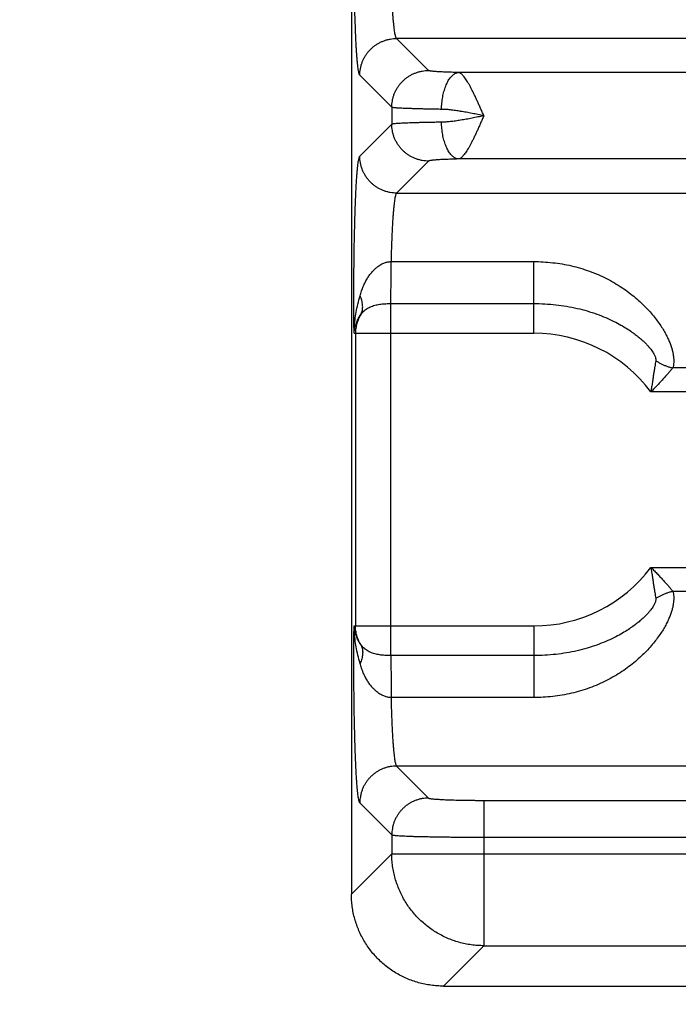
# Model space of a CAD drawing. Header units: inches. Extents: x 0 to 22, y 0 to 17.
# Tile 2 of 42: x 1.9 to 2.6, y 4 to 5.1. Entities that reach past the tile are written whole.
import ezdxf

# ---------------------------------------------------------------- set-up
doc = ezdxf.new("R2010")
doc.units = ezdxf.units.IN
doc.header["$LTSCALE"] = 1.21
doc.header["$MEASUREMENT"] = 0
doc.layers.get('0').update_dxf_attribs({"linetype": 'CONTINUOUS'})
doc.layers.add('DIMENSIONS', color=7, linetype='CONTINUOUS')
doc.styles.get("Standard").update_dxf_attribs({"font": 'txt', "width": 0.8})
doc.dimstyles.new('DIMSTYLE_1', dxfattribs={"dimtxt": 0.125, "dimasz": 0.18, "dimexe": 0.18, "dimexo": 0.0625, "dimgap": 0.09, "dimtad": 0, "dimtih": 1, "dimtoh": 1, "dimdec": 3, "dimzin": 4, "dimdsep": 46, "dimtxsty": 'STANDARD', "dimblk": '_FILLED', "dimblk1": '_FILLED', "dimblk2": '_FILLED', "dimcen": 0.09, "dimadec": 0, "dimazin": 0, "dimtp": 0.01, "dimtm": 0.01, "dimtfac": 1, "dimtdec": 3, "dimtofl": 0, "dimtmove": 0, "dimatfit": 3, "dimldrblk": '_FILLED', "dimfxl": 1, "dimtolj": 1, "dimtzin": 4, "dimarcsym": 0})

# ---------------------------------------------------------------- blocks, each defined once
blk = doc.blocks.new('_FILLED')
at = {"color": 0, "linetype": 'BYBLOCK'}
blk.add_solid([(0, 0), (-1, 0.1736), (-1, -0.1736)], dxfattribs=at)
blk = doc.blocks.new('*D0')
at = {"layer": 'DIMENSIONS', "color": 2, "linetype": 'CONTINUOUS'}
for p, q in [((3.9659, 5.7076), (3.9659, 3.1427)), ((2.2314, 3.9664), (2.2314, 3.1427)), ((2.2314, 3.2677), (1.8714, 3.2677)), ((3.9659, 3.2677), (4.3259, 3.2677))]:
    blk.add_line(p, q, dxfattribs=at)
at = {"layer": 'DIMENSIONS', "color": 2, "linetype": 'CONTINUOUS', "xscale": 0.18, "yscale": 0.18, "zscale": 0.18}
blk.add_blockref('_FILLED', (2.2314, 3.2677), dxfattribs=at)
at = {"layer": 'DIMENSIONS', "color": 2, "linetype": 'CONTINUOUS', "xscale": 0.18, "yscale": 0.18, "zscale": 0.18, "rotation": 180}
blk.add_blockref('_FILLED', (3.9659, 3.2677), dxfattribs=at)
at = {"layer": 'DIMENSIONS', "color": 2, "linetype": 'CONTINUOUS', "width": 0.8}
for s, p in [('[', (3.0614, 3.2052)), (']', (3.6614, 3.2052)), ('1.735', (2.4364, 3.2052)), ('44.06', (3.1614, 3.2052))]:
    blk.add_text(s, height=0.125, dxfattribs=at).set_placement(p)

msp = doc.modelspace()

# ---------------------------------------------------------------- linework, layer by layer
at = {"color": 7, "linetype": 'CONTINUOUS'}
for p, q in [((2.2314, 7.4003), (2.2314, 4.1176)), ((2.3152, 5.0119), (2.2805, 5.0466)), ((5.6513, 5.0466), (2.2805, 5.0466)), ((2.2753, 4.9719), (2.2405, 5.0067)), ((5.5842, 5.0097), (2.3476, 5.0097)), ((2.2753, 4.9719), (2.2753, 4.9535)), ((2.2753, 4.9535), (2.2405, 4.9188)), ((2.3152, 4.9135), (2.2805, 4.8788)), ((5.5842, 4.9158), (2.3476, 4.9158)), ((2.2805, 4.8788), (5.6513, 4.8788)), ((2.2745, 4.8044), (2.4294, 4.8044)), ((2.4294, 4.7266), (2.4294, 4.8044)), ((2.2744, 4.3766), (2.2744, 4.7589)), ((2.2744, 4.7589), (2.4294, 4.7589)), ((2.2343, 4.7266), (2.4294, 4.7266)), ((2.2359, 4.7266), (2.2359, 4.4088)), ((2.6394, 4.6889), (2.5803, 4.6889)), ((2.6004, 4.663), (2.5566, 4.663)), ((2.5566, 4.4724), (2.6004, 4.4724)), ((2.5803, 4.4465), (2.6394, 4.4465)), ((2.2343, 4.4088), (2.4294, 4.4088)), ((2.4294, 4.4088), (2.4294, 4.331)), ((2.4294, 4.3766), (2.2744, 4.3766)), ((2.4294, 4.331), (2.2745, 4.331)), ((2.2805, 4.2566), (2.3152, 4.2219)), ((5.6513, 4.2566), (2.2805, 4.2566)), ((2.2405, 4.2167), (2.2753, 4.1819)), ((2.3752, 4.2194), (2.3752, 4.0616)), ((2.3752, 4.2194), (5.5567, 4.2194)), ((2.2753, 4.1819), (2.2753, 4.1615)), ((2.3752, 4.1794), (5.5567, 4.1794)), ((2.2753, 4.1615), (2.2314, 4.1176)), ((2.2753, 4.1615), (5.6566, 4.1615)), ((2.3752, 4.0616), (2.3313, 4.0177)), ((2.3752, 4.0616), (5.5567, 4.0616)), ((2.3313, 4.0177), (5.6005, 4.0177))]:
    msp.add_line(p, q, dxfattribs=at)
for start, end in [(36.8589, 90), (270, 323.1429)]:
    msp.add_arc((2.4294, 4.5677), 0.1589, start, end, dxfattribs=at)
for points, knots in [([(2.2405, 5.0067), (2.2403, 5.0069), (2.24, 5.0075), (2.2396, 5.0088), (2.2393, 5.0106), (2.2389, 5.013), (2.2385, 5.016), (2.2381, 5.0195), (2.2377, 5.0235), (2.2374, 5.028), (2.237, 5.033), (2.2367, 5.0385), (2.2364, 5.0444), (2.2361, 5.0508), (2.2358, 5.0576), (2.2356, 5.0647), (2.2353, 5.0722), (2.2351, 5.0801), (2.2349, 5.0882), (2.2347, 5.0966), (2.2345, 5.1053), (2.2344, 5.1141), (2.2343, 5.1231), (2.2342, 5.1323), (2.2342, 5.1415), (2.2341, 5.1508), (2.2341, 5.1602), (2.2341, 5.1696), (2.2342, 5.1789), (2.2342, 5.1881), (2.2343, 5.1973), (2.2344, 5.2063), (2.2345, 5.2152), (2.2347, 5.2238), (2.2349, 5.2322), (2.2351, 5.2403), (2.2353, 5.2482), (2.2356, 5.2557), (2.2358, 5.2628), (2.2361, 5.2696), (2.2364, 5.276), (2.2367, 5.2819), (2.237, 5.2874), (2.2374, 5.2924), (2.2377, 5.297), (2.2381, 5.301), (2.2385, 5.3044), (2.2389, 5.3074), (2.2393, 5.3098), (2.2396, 5.3116), (2.24, 5.3129), (2.2403, 5.3136), (2.2405, 5.3138)], [0, 0, 0, 0, 0.002615, 0.006935, 0.013038, 0.020928, 0.030582, 0.04197, 0.055056, 0.069797, 0.086134, 0.104006, 0.123346, 0.144082, 0.166138, 0.189432, 0.213874, 0.239375, 0.265843, 0.293176, 0.321274, 0.350035, 0.379351, 0.409114, 0.439213, 0.469537, 0.499974, 0.530411, 0.560736, 0.590835, 0.620598, 0.649915, 0.678676, 0.706776, 0.734113, 0.760582, 0.786086, 0.810532, 0.83383, 0.855888, 0.876627, 0.895971, 0.913844, 0.930184, 0.944928, 0.958017, 0.969408, 0.979063, 0.986955, 0.993062, 0.997384, 1, 1, 1, 1]), ([(2.2805, 5.0466), (2.2803, 5.0468), (2.2799, 5.0473), (2.2795, 5.0484), (2.2791, 5.05), (2.2787, 5.0521), (2.2783, 5.0546), (2.2779, 5.0576), (2.2775, 5.0611), (2.2771, 5.065), (2.2767, 5.0693), (2.2764, 5.074), (2.2761, 5.0791), (2.2758, 5.0845), (2.2755, 5.0903), (2.2752, 5.0964), (2.275, 5.1028), (2.2748, 5.1094), (2.2746, 5.1162), (2.2744, 5.1232), (2.2743, 5.1304), (2.2742, 5.1378), (2.2741, 5.1452), (2.2741, 5.1527), (2.2741, 5.1602), (2.2741, 5.1677), (2.2741, 5.1752), (2.2742, 5.1827), (2.2743, 5.19), (2.2744, 5.1972), (2.2746, 5.2042), (2.2748, 5.2111), (2.275, 5.2177), (2.2752, 5.224), (2.2755, 5.2301), (2.2758, 5.2359), (2.2761, 5.2414), (2.2764, 5.2465), (2.2767, 5.2512), (2.2771, 5.2555), (2.2775, 5.2594), (2.2779, 5.2628), (2.2783, 5.2658), (2.2787, 5.2684), (2.2791, 5.2704), (2.2795, 5.272), (2.2799, 5.2731), (2.2803, 5.2737), (2.2805, 5.2738)], [0, 0, 0, 0, 0.003203, 0.008313, 0.015468, 0.024692, 0.035967, 0.049257, 0.06451, 0.081663, 0.100644, 0.121371, 0.143753, 0.167693, 0.193086, 0.219822, 0.247782, 0.276845, 0.306882, 0.337763, 0.369353, 0.401513, 0.434102, 0.466979, 0.5, 0.533021, 0.565898, 0.598487, 0.630647, 0.662236, 0.693118, 0.723155, 0.752218, 0.780178, 0.806914, 0.832307, 0.856247, 0.878629, 0.899356, 0.918337, 0.93549, 0.950743, 0.964033, 0.975308, 0.984532, 0.991687, 0.996797, 1, 1, 1, 1]), ([(2.2405, 5.0067), (2.2405, 5.0078), (2.2406, 5.0102), (2.2411, 5.0136), (2.2419, 5.017), (2.2429, 5.0203), (2.2442, 5.0236), (2.2459, 5.0267), (2.2477, 5.0296), (2.2499, 5.0324), (2.2522, 5.0349), (2.2548, 5.0373), (2.2576, 5.0394), (2.2605, 5.0413), (2.2636, 5.0429), (2.2668, 5.0442), (2.2701, 5.0453), (2.2735, 5.0461), (2.277, 5.0465), (2.2793, 5.0466), (2.2805, 5.0466)], [0, 0, 0, 0, 0.055527, 0.111062, 0.166607, 0.222159, 0.277718, 0.333283, 0.388853, 0.444426, 0.5, 0.555575, 0.611148, 0.666717, 0.722282, 0.777842, 0.833394, 0.888938, 0.944473, 1, 1, 1, 1]), ([(2.2753, 4.9719), (2.2753, 4.9731), (2.2754, 4.9754), (2.2758, 4.9789), (2.2766, 4.9823), (2.2776, 4.9856), (2.279, 4.9888), (2.2806, 4.9919), (2.2825, 4.9949), (2.2846, 4.9976), (2.287, 5.0002), (2.2895, 5.0026), (2.2923, 5.0047), (2.2952, 5.0066), (2.2983, 5.0082), (2.3016, 5.0095), (2.3049, 5.0106), (2.3083, 5.0113), (2.3117, 5.0118), (2.3141, 5.0119), (2.3152, 5.0119)], [0, 0, 0, 0, 0.055527, 0.111062, 0.166607, 0.222159, 0.277718, 0.333284, 0.388853, 0.444426, 0.500001, 0.555575, 0.611148, 0.666718, 0.722283, 0.777842, 0.833395, 0.888939, 0.944474, 1, 1, 1, 1]), ([(2.3476, 5.0097), (2.3463, 5.0097), (2.3438, 5.0098), (2.3401, 5.0099), (2.3365, 5.01), (2.3332, 5.0101), (2.3301, 5.0103), (2.3273, 5.0104), (2.3247, 5.0106), (2.3224, 5.0108), (2.3204, 5.0109), (2.3188, 5.0111), (2.3174, 5.0113), (2.3164, 5.0115), (2.3157, 5.0117), (2.3153, 5.0118), (2.3152, 5.0119)], [0, 0, 0, 0, 0.119026, 0.233596, 0.342677, 0.445378, 0.540886, 0.628453, 0.707584, 0.777986, 0.839323, 0.891208, 0.933302, 0.965378, 0.987444, 1, 1, 1, 1]), ([(2.3292, 4.9697), (2.3293, 4.9709), (2.3293, 4.9731), (2.3296, 4.9765), (2.33, 4.9798), (2.3305, 4.9831), (2.3311, 4.9862), (2.3319, 4.9892), (2.3328, 4.9921), (2.3337, 4.9949), (2.3348, 4.9974), (2.336, 4.9998), (2.3372, 5.0019), (2.3386, 5.0038), (2.34, 5.0055), (2.3414, 5.0069), (2.3429, 5.008), (2.3444, 5.0089), (2.346, 5.0094), (2.3471, 5.0096), (2.3476, 5.0097)], [0, 0, 0, 0, 0.072498, 0.144632, 0.215994, 0.286182, 0.354812, 0.421516, 0.485955, 0.54782, 0.606843, 0.662802, 0.715533, 0.764946, 0.811033, 0.853894, 0.893758, 0.931004, 0.96618, 1, 1, 1, 1]), ([(2.3752, 4.9627), (2.3746, 4.9641), (2.3734, 4.9668), (2.3716, 4.9707), (2.3699, 4.9747), (2.3682, 4.9785), (2.3665, 4.9822), (2.3648, 4.9858), (2.3631, 4.9892), (2.3615, 4.9924), (2.3599, 4.9954), (2.3584, 4.9981), (2.3569, 5.0006), (2.3554, 5.0028), (2.354, 5.0048), (2.3526, 5.0064), (2.3513, 5.0077), (2.3501, 5.0087), (2.3488, 5.0094), (2.348, 5.0096), (2.3476, 5.0097)], [0, 0, 0, 0, 0.079571, 0.158541, 0.236373, 0.312586, 0.386695, 0.458212, 0.526666, 0.591636, 0.652746, 0.709684, 0.762181, 0.809988, 0.853008, 0.891262, 0.924582, 0.953334, 0.978379, 1, 1, 1, 1]), ([(2.3292, 4.9697), (2.3273, 4.9697), (2.3236, 4.9698), (2.3181, 4.9699), (2.3128, 4.97), (2.3078, 4.9701), (2.3031, 4.9702), (2.2988, 4.9704), (2.2947, 4.9705), (2.291, 4.9706), (2.2877, 4.9708), (2.2847, 4.9709), (2.2821, 4.9711), (2.28, 4.9712), (2.2782, 4.9714), (2.2768, 4.9716), (2.2759, 4.9717), (2.2754, 4.9718), (2.2753, 4.9719)], [0, 0, 0, 0, 0.106046, 0.207949, 0.305268, 0.397589, 0.484518, 0.565683, 0.640744, 0.709389, 0.771335, 0.826327, 0.874139, 0.914577, 0.947475, 0.972706, 0.990194, 1, 1, 1, 1]), ([(2.3752, 4.9627), (2.3731, 4.9632), (2.3688, 4.964), (2.3624, 4.9653), (2.3562, 4.9665), (2.3501, 4.9675), (2.3444, 4.9684), (2.339, 4.9691), (2.3339, 4.9696), (2.3308, 4.9697), (2.3292, 4.9697)], [0, 0, 0, 0, 0.141687, 0.281528, 0.418384, 0.550472, 0.676338, 0.794105, 0.90233, 1, 1, 1, 1]), ([(2.3752, 4.9627), (2.3731, 4.9623), (2.3688, 4.9614), (2.3624, 4.9601), (2.3562, 4.9589), (2.3501, 4.9579), (2.3444, 4.957), (2.339, 4.9563), (2.334, 4.9559), (2.3308, 4.9557), (2.3292, 4.9557)], [0, 0, 0, 0, 0.141673, 0.281747, 0.418673, 0.550755, 0.676455, 0.794021, 0.90216, 1, 1, 1, 1]), ([(2.3752, 4.9627), (2.3746, 4.9614), (2.3734, 4.9587), (2.3716, 4.9547), (2.3699, 4.9508), (2.3682, 4.9469), (2.3665, 4.9432), (2.3648, 4.9396), (2.3631, 4.9362), (2.3615, 4.933), (2.3599, 4.93), (2.3584, 4.9273), (2.3569, 4.9248), (2.3554, 4.9226), (2.354, 4.9207), (2.3526, 4.9191), (2.3513, 4.9178), (2.3501, 4.9167), (2.3488, 4.9161), (2.348, 4.9158), (2.3476, 4.9158)], [0, 0, 0, 0, 0.079661, 0.158547, 0.236353, 0.312575, 0.386704, 0.458235, 0.526689, 0.591656, 0.652768, 0.709714, 0.762208, 0.810021, 0.85307, 0.891278, 0.92457, 0.953409, 0.978465, 1, 1, 1, 1]), ([(2.3292, 4.9557), (2.3273, 4.9557), (2.3236, 4.9556), (2.3181, 4.9555), (2.3128, 4.9554), (2.3078, 4.9553), (2.3032, 4.9552), (2.2988, 4.9551), (2.2947, 4.9549), (2.291, 4.9548), (2.2877, 4.9547), (2.2847, 4.9545), (2.2821, 4.9544), (2.28, 4.9542), (2.2782, 4.954), (2.2768, 4.9539), (2.2759, 4.9537), (2.2754, 4.9536), (2.2753, 4.9535)], [0, 0, 0, 0, 0.106048, 0.207944, 0.305258, 0.397574, 0.484496, 0.565651, 0.640697, 0.709328, 0.77127, 0.826269, 0.874099, 0.914555, 0.947467, 0.972705, 0.990195, 1, 1, 1, 1]), ([(2.3152, 4.9135), (2.3141, 4.9135), (2.3117, 4.9136), (2.3083, 4.9141), (2.3049, 4.9149), (2.3016, 4.9159), (2.2983, 4.9173), (2.2952, 4.9189), (2.2923, 4.9208), (2.2895, 4.9229), (2.287, 4.9252), (2.2846, 4.9278), (2.2825, 4.9306), (2.2806, 4.9335), (2.279, 4.9366), (2.2776, 4.9398), (2.2766, 4.9432), (2.2758, 4.9466), (2.2754, 4.95), (2.2753, 4.9523), (2.2753, 4.9535)], [0, 0, 0, 0, 0.055526, 0.111061, 0.166605, 0.222157, 0.277716, 0.333281, 0.388851, 0.444424, 0.499998, 0.555573, 0.611146, 0.666716, 0.722281, 0.777841, 0.833393, 0.888937, 0.944473, 1, 1, 1, 1]), ([(2.3476, 4.9158), (2.3471, 4.9158), (2.346, 4.916), (2.3444, 4.9166), (2.3429, 4.9174), (2.3414, 4.9186), (2.34, 4.92), (2.3386, 4.9216), (2.3372, 4.9235), (2.336, 4.9257), (2.3348, 4.928), (2.3337, 4.9306), (2.3328, 4.9333), (2.3319, 4.9362), (2.3311, 4.9392), (2.3305, 4.9424), (2.33, 4.9456), (2.3296, 4.949), (2.3293, 4.9523), (2.3293, 4.9546), (2.3292, 4.9557)], [0, 0, 0, 0, 0.03382, 0.068996, 0.106242, 0.146106, 0.188967, 0.235054, 0.284467, 0.337198, 0.393157, 0.45218, 0.514046, 0.578484, 0.645189, 0.713818, 0.784006, 0.855368, 0.927502, 1, 1, 1, 1]), ([(2.2343, 4.7266), (2.2343, 4.7297), (2.2342, 4.7358), (2.2342, 4.745), (2.2341, 4.7543), (2.2341, 4.7637), (2.2341, 4.7732), (2.2341, 4.7826), (2.2342, 4.7919), (2.2343, 4.8012), (2.2344, 4.8103), (2.2345, 4.8192), (2.2347, 4.828), (2.2349, 4.8364), (2.2351, 4.8447), (2.2353, 4.8526), (2.2355, 4.8602), (2.2358, 4.8674), (2.2361, 4.8743), (2.2364, 4.8807), (2.2367, 4.8867), (2.237, 4.8923), (2.2374, 4.8973), (2.2377, 4.9019), (2.2381, 4.9059), (2.2385, 4.9094), (2.2389, 4.9124), (2.2393, 4.9148), (2.2396, 4.9166), (2.24, 4.9179), (2.2403, 4.9186), (2.2405, 4.9188)], [0, 0, 0, 0, 0.047113, 0.095072, 0.143659, 0.192636, 0.24176, 0.290785, 0.339461, 0.387554, 0.434888, 0.481316, 0.526692, 0.57087, 0.613673, 0.654926, 0.69447, 0.732147, 0.767804, 0.801307, 0.832529, 0.861366, 0.88773, 0.911532, 0.932675, 0.951059, 0.966599, 0.979248, 0.988987, 0.995852, 1, 1, 1, 1]), ([(2.2805, 4.8788), (2.2793, 4.8788), (2.277, 4.8789), (2.2735, 4.8794), (2.2701, 4.8801), (2.2668, 4.8812), (2.2636, 4.8825), (2.2605, 4.8841), (2.2576, 4.886), (2.2548, 4.8881), (2.2522, 4.8905), (2.2499, 4.8931), (2.2477, 4.8958), (2.2459, 4.8988), (2.2442, 4.9019), (2.2429, 4.9051), (2.2419, 4.9084), (2.2411, 4.9118), (2.2406, 4.9153), (2.2405, 4.9176), (2.2405, 4.9188)], [0, 0, 0, 0, 0.055526, 0.111062, 0.166606, 0.222158, 0.277718, 0.333283, 0.388852, 0.444425, 0.5, 0.555574, 0.611147, 0.666717, 0.722282, 0.777841, 0.833393, 0.888938, 0.944473, 1, 1, 1, 1]), ([(2.3476, 4.9158), (2.3463, 4.9157), (2.3438, 4.9157), (2.3401, 4.9156), (2.3365, 4.9154), (2.3332, 4.9153), (2.3301, 4.9152), (2.3273, 4.915), (2.3247, 4.9148), (2.3224, 4.9147), (2.3204, 4.9145), (2.3188, 4.9143), (2.3174, 4.9141), (2.3164, 4.914), (2.3157, 4.9138), (2.3153, 4.9136), (2.3152, 4.9135)], [0, 0, 0, 0, 0.119129, 0.233731, 0.342835, 0.445551, 0.541051, 0.628576, 0.707648, 0.778001, 0.83932, 0.891204, 0.933306, 0.965391, 0.987447, 1, 1, 1, 1]), ([(2.2805, 4.8788), (2.2803, 4.8787), (2.28, 4.8781), (2.2795, 4.8771), (2.2791, 4.8755), (2.2787, 4.8735), (2.2783, 4.8711), (2.2779, 4.8681), (2.2775, 4.8648), (2.2772, 4.861), (2.2768, 4.8568), (2.2765, 4.8523), (2.2761, 4.8473), (2.2758, 4.842), (2.2755, 4.8364), (2.2753, 4.8305), (2.275, 4.8243), (2.2748, 4.8179), (2.2746, 4.8112), (2.2745, 4.8067), (2.2745, 4.8044)], [0, 0, 0, 0, 0.009554, 0.024716, 0.045894, 0.073154, 0.106456, 0.145704, 0.190763, 0.241456, 0.297563, 0.358849, 0.425069, 0.495934, 0.571117, 0.650276, 0.733083, 0.819203, 0.908293, 1, 1, 1, 1]), ([(2.2408, 4.7673), (2.2413, 4.769), (2.2424, 4.7725), (2.2443, 4.7774), (2.2465, 4.7822), (2.2489, 4.7865), (2.2514, 4.7902), (2.254, 4.7934), (2.2565, 4.796), (2.2589, 4.7981), (2.2612, 4.7998), (2.2634, 4.8012), (2.2655, 4.8023), (2.2674, 4.8031), (2.2693, 4.8037), (2.271, 4.8041), (2.2728, 4.8043), (2.2739, 4.8044), (2.2745, 4.8044)], [0, 0, 0, 0, 0.101313, 0.201968, 0.300049, 0.393317, 0.478706, 0.554687, 0.621825, 0.681638, 0.735163, 0.783249, 0.826554, 0.865759, 0.901709, 0.935365, 0.967759, 1, 1, 1, 1]), ([(2.2744, 4.7589), (2.2744, 4.7595), (2.2744, 4.7608), (2.2744, 4.7629), (2.2744, 4.7652), (2.2744, 4.7677), (2.2744, 4.7703), (2.2744, 4.7731), (2.2744, 4.776), (2.2745, 4.7791), (2.2745, 4.7822), (2.2745, 4.7853), (2.2745, 4.7885), (2.2745, 4.7918), (2.2745, 4.795), (2.2745, 4.7982), (2.2745, 4.8013), (2.2745, 4.8034), (2.2745, 4.8044)], [0, 0, 0, 0, 0.041458, 0.087596, 0.13809, 0.192584, 0.250697, 0.31202, 0.376122, 0.442555, 0.51085, 0.580529, 0.651102, 0.722073, 0.792945, 0.863219, 0.932402, 1, 1, 1, 1]), ([(2.4294, 4.8044), (2.4328, 4.8044), (2.4397, 4.8042), (2.4499, 4.8033), (2.4601, 4.8019), (2.4702, 4.7999), (2.4802, 4.7972), (2.4899, 4.7941), (2.4993, 4.7903), (2.5083, 4.7861), (2.5169, 4.7814), (2.525, 4.7763), (2.5326, 4.771), (2.5395, 4.7654), (2.5459, 4.7598), (2.5517, 4.7541), (2.5568, 4.7484), (2.5614, 4.7428), (2.5654, 4.7374), (2.5689, 4.7321), (2.5719, 4.7271), (2.5744, 4.7222), (2.5765, 4.7176), (2.5782, 4.7133), (2.5795, 4.7091), (2.5804, 4.7052), (2.581, 4.7015), (2.5813, 4.6981), (2.5813, 4.6948), (2.5809, 4.6918), (2.5805, 4.6898), (2.5803, 4.6889)], [0, 0, 0, 0, 0.048914, 0.098043, 0.147254, 0.196426, 0.245448, 0.294196, 0.34252, 0.390223, 0.437029, 0.48266, 0.526854, 0.569383, 0.610051, 0.648722, 0.685297, 0.719714, 0.751954, 0.782038, 0.81002, 0.835976, 0.86001, 0.882274, 0.902898, 0.922034, 0.93981, 0.956349, 0.971805, 0.986311, 1, 1, 1, 1]), ([(2.2343, 4.7266), (2.2344, 4.7289), (2.2346, 4.7338), (2.2353, 4.7414), (2.2366, 4.7497), (2.2384, 4.7584), (2.24, 4.7643), (2.2408, 4.7673)], [0, 0, 0, 0, 0.167533, 0.353691, 0.556199, 0.772567, 1, 1, 1, 1]), ([(2.2416, 4.7468), (2.2419, 4.7474), (2.2425, 4.7487), (2.2432, 4.7507), (2.2436, 4.7529), (2.2437, 4.7552), (2.2436, 4.7575), (2.2433, 4.7599), (2.2427, 4.7624), (2.2419, 4.7648), (2.2412, 4.7665), (2.2408, 4.7673)], [0, 0, 0, 0, 0.098733, 0.199005, 0.301697, 0.407562, 0.517203, 0.631062, 0.749418, 0.8724, 1, 1, 1, 1]), ([(2.2416, 4.7468), (2.242, 4.7475), (2.2429, 4.7487), (2.2446, 4.7505), (2.2464, 4.7521), (2.2485, 4.7535), (2.2507, 4.7547), (2.2531, 4.7557), (2.2556, 4.7566), (2.2582, 4.7573), (2.2608, 4.7578), (2.2635, 4.7582), (2.2662, 4.7585), (2.269, 4.7587), (2.2717, 4.7588), (2.2735, 4.7589), (2.2744, 4.7589)], [0, 0, 0, 0, 0.064436, 0.129812, 0.196362, 0.264293, 0.333754, 0.404776, 0.47723, 0.550853, 0.625282, 0.700147, 0.775153, 0.850187, 0.925179, 1, 1, 1, 1]), ([(2.4294, 4.7589), (2.4334, 4.7589), (2.4414, 4.7586), (2.4534, 4.7576), (2.465, 4.756), (2.4764, 4.7537), (2.4873, 4.7509), (2.4977, 4.7475), (2.5074, 4.7437), (2.5161, 4.7397), (2.5237, 4.7357), (2.5302, 4.7318), (2.5357, 4.7281), (2.5405, 4.7246), (2.5445, 4.7214), (2.5479, 4.7184), (2.5509, 4.7155), (2.5533, 4.7129), (2.5554, 4.7105), (2.5571, 4.7083), (2.5585, 4.7063), (2.5596, 4.7045), (2.5605, 4.7028), (2.5611, 4.7013), (2.5615, 4.6999), (2.5618, 4.6987), (2.5618, 4.6977), (2.5618, 4.697), (2.5617, 4.6967)], [0, 0, 0, 0, 0.078125, 0.155704, 0.232291, 0.307452, 0.380754, 0.451707, 0.519547, 0.582209, 0.637925, 0.68669, 0.729546, 0.767387, 0.800811, 0.830362, 0.856513, 0.879651, 0.900099, 0.918128, 0.933983, 0.947891, 0.960051, 0.970593, 0.979669, 0.98746, 0.994166, 1, 1, 1, 1]), ([(2.2343, 4.7266), (2.2344, 4.728), (2.2348, 4.7308), (2.2357, 4.7349), (2.2372, 4.739), (2.2391, 4.743), (2.2407, 4.7456), (2.2416, 4.7468)], [0, 0, 0, 0, 0.189273, 0.385002, 0.585969, 0.791254, 1, 1, 1, 1]), ([(2.2416, 4.7468), (2.2411, 4.7461), (2.2402, 4.7445), (2.2391, 4.7421), (2.2381, 4.7396), (2.2373, 4.7371), (2.2367, 4.7345), (2.2362, 4.7319), (2.2359, 4.7293), (2.2359, 4.7275), (2.2359, 4.7266)], [0, 0, 0, 0, 0.125902, 0.251316, 0.376328, 0.501104, 0.625839, 0.750545, 0.875238, 1, 1, 1, 1]), ([(2.5617, 4.6967), (2.5616, 4.6957), (2.5612, 4.6935), (2.5607, 4.6901), (2.5601, 4.6864), (2.5594, 4.6824), (2.5588, 4.678), (2.5581, 4.6733), (2.5573, 4.6683), (2.5568, 4.6648), (2.5566, 4.663)], [0, 0, 0, 0, 0.092276, 0.193352, 0.3036, 0.423267, 0.552488, 0.691498, 0.840613, 1, 1, 1, 1]), ([(2.5617, 4.6967), (2.5627, 4.6961), (2.5646, 4.695), (2.5676, 4.6934), (2.5706, 4.692), (2.5738, 4.6908), (2.577, 4.6897), (2.5792, 4.6892), (2.5803, 4.6889)], [0, 0, 0, 0, 0.16539, 0.332295, 0.499967, 0.667646, 0.834573, 1, 1, 1, 1]), ([(2.5803, 4.6889), (2.5795, 4.6881), (2.578, 4.6863), (2.5757, 4.6835), (2.573, 4.6806), (2.5702, 4.6774), (2.5671, 4.674), (2.5638, 4.6705), (2.5603, 4.6668), (2.5578, 4.6643), (2.5566, 4.663)], [0, 0, 0, 0, 0.0947, 0.198586, 0.311526, 0.43322, 0.563258, 0.701301, 0.847033, 1, 1, 1, 1]), ([(2.5566, 4.4724), (2.5568, 4.4706), (2.5573, 4.4671), (2.5581, 4.4621), (2.5588, 4.4574), (2.5594, 4.4531), (2.5601, 4.449), (2.5607, 4.4453), (2.5612, 4.4419), (2.5616, 4.4397), (2.5617, 4.4387)], [0, 0, 0, 0, 0.159389, 0.308499, 0.447502, 0.576719, 0.696385, 0.806636, 0.907717, 1, 1, 1, 1]), ([(2.5566, 4.4724), (2.5578, 4.4711), (2.5603, 4.4686), (2.5638, 4.465), (2.5671, 4.4614), (2.5702, 4.458), (2.573, 4.4549), (2.5757, 4.4519), (2.578, 4.4491), (2.5795, 4.4474), (2.5803, 4.4465)], [0, 0, 0, 0, 0.152963, 0.298689, 0.436725, 0.566758, 0.688452, 0.801397, 0.90529, 1, 1, 1, 1]), ([(2.5803, 4.4465), (2.5805, 4.4456), (2.5809, 4.4437), (2.5813, 4.4406), (2.5813, 4.4374), (2.581, 4.4339), (2.5804, 4.4302), (2.5795, 4.4263), (2.5782, 4.4222), (2.5765, 4.4178), (2.5744, 4.4132), (2.5719, 4.4084), (2.5689, 4.4033), (2.5654, 4.3981), (2.5614, 4.3927), (2.5568, 4.3871), (2.5517, 4.3814), (2.5459, 4.3757), (2.5396, 4.37), (2.5326, 4.3645), (2.5251, 4.3591), (2.517, 4.3541), (2.5084, 4.3494), (2.4993, 4.3451), (2.4899, 4.3414), (2.4802, 4.3382), (2.4703, 4.3356), (2.4602, 4.3335), (2.4499, 4.3321), (2.4397, 4.3312), (2.4328, 4.331), (2.4294, 4.331)], [0, 0, 0, 0, 0.013712, 0.028236, 0.043704, 0.060248, 0.078015, 0.097131, 0.117723, 0.139952, 0.163948, 0.189866, 0.217812, 0.247866, 0.280081, 0.314477, 0.351038, 0.389699, 0.430362, 0.472893, 0.517094, 0.562737, 0.60956, 0.657285, 0.705634, 0.754406, 0.803456, 0.852656, 0.901896, 0.951055, 1, 1, 1, 1]), ([(2.5617, 4.4387), (2.5618, 4.4384), (2.5618, 4.4377), (2.5618, 4.4367), (2.5615, 4.4355), (2.5611, 4.4342), (2.5605, 4.4326), (2.5596, 4.431), (2.5585, 4.4291), (2.5571, 4.4271), (2.5554, 4.4249), (2.5533, 4.4225), (2.5509, 4.4199), (2.5479, 4.4171), (2.5445, 4.414), (2.5404, 4.4108), (2.5357, 4.4073), (2.5302, 4.4036), (2.5237, 4.3997), (2.5161, 4.3957), (2.5073, 4.3917), (2.4977, 4.3879), (2.4873, 4.3846), (2.4764, 4.3817), (2.465, 4.3794), (2.4533, 4.3778), (2.4414, 4.3768), (2.4334, 4.3766), (2.4294, 4.3766)], [0, 0, 0, 0, 0.005839, 0.012551, 0.020347, 0.02943, 0.039979, 0.052146, 0.066061, 0.081923, 0.099959, 0.120414, 0.143559, 0.169718, 0.199276, 0.232706, 0.270553, 0.313414, 0.362178, 0.41791, 0.480589, 0.54844, 0.619366, 0.692644, 0.767786, 0.844347, 0.921899, 1, 1, 1, 1]), ([(2.5617, 4.4387), (2.5627, 4.4393), (2.5646, 4.4404), (2.5676, 4.442), (2.5706, 4.4434), (2.5738, 4.4446), (2.577, 4.4457), (2.5792, 4.4463), (2.5803, 4.4465)], [0, 0, 0, 0, 0.165397, 0.332308, 0.499984, 0.667663, 0.834585, 1, 1, 1, 1]), ([(2.2405, 4.2167), (2.2403, 4.2169), (2.24, 4.2175), (2.2396, 4.2188), (2.2393, 4.2206), (2.2389, 4.223), (2.2385, 4.226), (2.2381, 4.2295), (2.2377, 4.2336), (2.2374, 4.2381), (2.237, 4.2432), (2.2367, 4.2487), (2.2364, 4.2547), (2.2361, 4.2611), (2.2358, 4.268), (2.2355, 4.2752), (2.2353, 4.2828), (2.2351, 4.2908), (2.2349, 4.299), (2.2347, 4.3075), (2.2345, 4.3162), (2.2344, 4.3251), (2.2343, 4.3342), (2.2342, 4.3435), (2.2341, 4.3528), (2.2341, 4.3623), (2.2341, 4.3717), (2.2341, 4.3811), (2.2342, 4.3905), (2.2342, 4.3997), (2.2343, 4.4058), (2.2343, 4.4088)], [0, 0, 0, 0, 0.004148, 0.011013, 0.020752, 0.0334, 0.048941, 0.067325, 0.088467, 0.112269, 0.138633, 0.167471, 0.198693, 0.232196, 0.267853, 0.30553, 0.345073, 0.386327, 0.42913, 0.473307, 0.518684, 0.565112, 0.612446, 0.660539, 0.709215, 0.75824, 0.807364, 0.856341, 0.904928, 0.952887, 1, 1, 1, 1]), ([(2.2408, 4.3681), (2.24, 4.3711), (2.2384, 4.377), (2.2366, 4.3858), (2.2353, 4.394), (2.2346, 4.4016), (2.2344, 4.4065), (2.2343, 4.4088)], [0, 0, 0, 0, 0.226163, 0.443838, 0.646139, 0.831304, 1, 1, 1, 1]), ([(2.2416, 4.3886), (2.2407, 4.3899), (2.2391, 4.3924), (2.2372, 4.3964), (2.2357, 4.4005), (2.2348, 4.4047), (2.2344, 4.4074), (2.2343, 4.4088)], [0, 0, 0, 0, 0.208752, 0.414036, 0.615003, 0.810729, 1, 1, 1, 1]), ([(2.2416, 4.3886), (2.2411, 4.3894), (2.2402, 4.3909), (2.2391, 4.3933), (2.2381, 4.3958), (2.2373, 4.3983), (2.2367, 4.4009), (2.2362, 4.4035), (2.2359, 4.4062), (2.2359, 4.4079), (2.2359, 4.4088)], [0, 0, 0, 0, 0.125902, 0.251316, 0.376328, 0.501104, 0.625839, 0.750545, 0.875238, 1, 1, 1, 1]), ([(2.2416, 4.3886), (2.2419, 4.388), (2.2425, 4.3867), (2.2432, 4.3847), (2.2436, 4.3825), (2.2437, 4.3803), (2.2436, 4.3779), (2.2433, 4.3755), (2.2427, 4.3731), (2.2419, 4.3706), (2.2412, 4.369), (2.2408, 4.3681)], [0, 0, 0, 0, 0.098733, 0.199006, 0.301698, 0.407563, 0.517204, 0.631062, 0.749418, 0.8724, 1, 1, 1, 1]), ([(2.2744, 4.3766), (2.2735, 4.3766), (2.2717, 4.3766), (2.269, 4.3767), (2.2662, 4.3769), (2.2635, 4.3772), (2.2608, 4.3776), (2.2582, 4.3782), (2.2556, 4.3789), (2.2531, 4.3797), (2.2507, 4.3807), (2.2485, 4.382), (2.2464, 4.3834), (2.2446, 4.3849), (2.2429, 4.3867), (2.242, 4.388), (2.2416, 4.3886)], [0, 0, 0, 0, 0.074953, 0.150046, 0.225148, 0.300188, 0.375038, 0.449424, 0.522997, 0.59541, 0.666399, 0.735829, 0.803726, 0.870242, 0.93559, 1, 1, 1, 1]), ([(2.2744, 4.3766), (2.2744, 4.3759), (2.2744, 4.3746), (2.2744, 4.3725), (2.2744, 4.3702), (2.2744, 4.3677), (2.2744, 4.3651), (2.2744, 4.3623), (2.2744, 4.3594), (2.2745, 4.3564), (2.2745, 4.3533), (2.2745, 4.3501), (2.2745, 4.3469), (2.2745, 4.3437), (2.2745, 4.3405), (2.2745, 4.3373), (2.2745, 4.3341), (2.2745, 4.3321), (2.2745, 4.331)], [0, 0, 0, 0, 0.041458, 0.087596, 0.138089, 0.192583, 0.250696, 0.312019, 0.376121, 0.442553, 0.510849, 0.580528, 0.651101, 0.722072, 0.792944, 0.863218, 0.932402, 1, 1, 1, 1]), ([(2.2745, 4.331), (2.2739, 4.331), (2.2728, 4.3311), (2.271, 4.3314), (2.2693, 4.3318), (2.2674, 4.3324), (2.2655, 4.3332), (2.2634, 4.3342), (2.2612, 4.3356), (2.2589, 4.3373), (2.2565, 4.3395), (2.254, 4.3421), (2.2514, 4.3453), (2.2489, 4.349), (2.2465, 4.3533), (2.2443, 4.358), (2.2424, 4.363), (2.2413, 4.3664), (2.2408, 4.3681)], [0, 0, 0, 0, 0.032175, 0.064563, 0.098259, 0.134281, 0.173575, 0.216972, 0.265139, 0.31874, 0.378634, 0.445851, 0.521864, 0.607232, 0.700381, 0.798336, 0.898844, 1, 1, 1, 1]), ([(2.2745, 4.331), (2.2745, 4.3287), (2.2746, 4.3242), (2.2748, 4.3176), (2.275, 4.3111), (2.2753, 4.3049), (2.2755, 4.299), (2.2758, 4.2934), (2.2761, 4.2881), (2.2765, 4.2832), (2.2768, 4.2786), (2.2772, 4.2744), (2.2775, 4.2706), (2.2779, 4.2673), (2.2783, 4.2644), (2.2787, 4.2619), (2.2791, 4.2599), (2.2795, 4.2584), (2.28, 4.2573), (2.2803, 4.2568), (2.2805, 4.2566)], [0, 0, 0, 0, 0.091707, 0.180797, 0.266917, 0.349724, 0.428883, 0.504066, 0.574931, 0.641151, 0.702437, 0.758544, 0.809237, 0.854296, 0.893545, 0.926846, 0.954106, 0.975284, 0.990446, 1, 1, 1, 1]), ([(2.2805, 4.2566), (2.2793, 4.2566), (2.277, 4.2565), (2.2735, 4.2561), (2.2701, 4.2553), (2.2668, 4.2542), (2.2636, 4.2529), (2.2605, 4.2513), (2.2576, 4.2494), (2.2548, 4.2473), (2.2522, 4.2449), (2.2499, 4.2424), (2.2477, 4.2396), (2.2459, 4.2367), (2.2442, 4.2336), (2.2429, 4.2303), (2.2419, 4.227), (2.2411, 4.2236), (2.2406, 4.2202), (2.2405, 4.2178), (2.2405, 4.2167)], [0, 0, 0, 0, 0.055526, 0.111062, 0.166606, 0.222158, 0.277718, 0.333283, 0.388852, 0.444425, 0.5, 0.555574, 0.611147, 0.666717, 0.722282, 0.777841, 0.833393, 0.888938, 0.944473, 1, 1, 1, 1]), ([(2.3152, 4.2219), (2.3141, 4.2219), (2.3117, 4.2218), (2.3083, 4.2213), (2.3049, 4.2206), (2.3016, 4.2195), (2.2983, 4.2182), (2.2952, 4.2166), (2.2923, 4.2147), (2.2895, 4.2126), (2.287, 4.2102), (2.2846, 4.2076), (2.2825, 4.2049), (2.2806, 4.2019), (2.279, 4.1988), (2.2776, 4.1956), (2.2766, 4.1923), (2.2758, 4.1889), (2.2754, 4.1854), (2.2753, 4.1831), (2.2753, 4.1819)], [0, 0, 0, 0, 0.055526, 0.111061, 0.166605, 0.222157, 0.277716, 0.333281, 0.388851, 0.444424, 0.499998, 0.555573, 0.611146, 0.666716, 0.722281, 0.777841, 0.833393, 0.888937, 0.944473, 1, 1, 1, 1]), ([(2.3152, 4.2219), (2.3153, 4.2218), (2.3157, 4.2216), (2.3164, 4.2215), (2.3175, 4.2213), (2.3189, 4.2211), (2.3206, 4.2209), (2.3227, 4.2207), (2.325, 4.2206), (2.3277, 4.2204), (2.3306, 4.2202), (2.3338, 4.2201), (2.3372, 4.22), (2.3409, 4.2199), (2.3447, 4.2197), (2.3487, 4.2197), (2.3529, 4.2196), (2.3572, 4.2195), (2.3617, 4.2195), (2.3661, 4.2194), (2.3706, 4.2194), (2.3737, 4.2194), (2.3752, 4.2194)], [0, 0, 0, 0, 0.006956, 0.019248, 0.037166, 0.060699, 0.089728, 0.124066, 0.163457, 0.207688, 0.25656, 0.309797, 0.367053, 0.427964, 0.492179, 0.559371, 0.629214, 0.701249, 0.774921, 0.849665, 0.924892, 1, 1, 1, 1]), ([(2.2753, 4.1819), (2.2754, 4.1818), (2.2759, 4.1817), (2.2769, 4.1816), (2.2782, 4.1814), (2.2801, 4.1812), (2.2823, 4.1811), (2.2849, 4.1809), (2.288, 4.1808), (2.2914, 4.1806), (2.2952, 4.1805), (2.2993, 4.1803), (2.3038, 4.1802), (2.3086, 4.1801), (2.3137, 4.18), (2.319, 4.1799), (2.3246, 4.1798), (2.3304, 4.1797), (2.3364, 4.1796), (2.3426, 4.1796), (2.349, 4.1795), (2.3554, 4.1795), (2.3619, 4.1794), (2.3685, 4.1794), (2.373, 4.1794), (2.3752, 4.1794)], [0, 0, 0, 0, 0.005391, 0.015043, 0.028996, 0.047211, 0.069617, 0.096118, 0.126598, 0.160919, 0.198919, 0.240418, 0.285223, 0.333146, 0.383984, 0.437531, 0.493559, 0.551823, 0.612072, 0.674043, 0.737467, 0.802065, 0.867556, 0.933639, 1, 1, 1, 1]), ([(2.3752, 4.0616), (2.3729, 4.0616), (2.3683, 4.0617), (2.3616, 4.0624), (2.3548, 4.0636), (2.3482, 4.0652), (2.3417, 4.0673), (2.3353, 4.0698), (2.3292, 4.0728), (2.3232, 4.0761), (2.3175, 4.0799), (2.3121, 4.084), (2.3069, 4.0885), (2.3021, 4.0933), (2.2976, 4.0985), (2.2935, 4.1039), (2.2898, 4.1096), (2.2864, 4.1156), (2.2835, 4.1218), (2.281, 4.1281), (2.2789, 4.1346), (2.2773, 4.1412), (2.2761, 4.1479), (2.2754, 4.1547), (2.2753, 4.1592), (2.2753, 4.1615)], [0, 0, 0, 0, 0.043491, 0.086989, 0.130493, 0.174003, 0.217516, 0.261034, 0.304554, 0.348076, 0.391601, 0.435131, 0.478667, 0.522198, 0.56572, 0.609231, 0.652734, 0.69624, 0.739776, 0.783318, 0.826805, 0.870204, 0.913512, 0.956758, 1, 1, 1, 1]), ([(2.3313, 4.0177), (2.329, 4.0177), (2.3245, 4.0179), (2.3177, 4.0186), (2.311, 4.0197), (2.3043, 4.0213), (2.2978, 4.0234), (2.2915, 4.0259), (2.2853, 4.0288), (2.2793, 4.0322), (2.2736, 4.0359), (2.2682, 4.0401), (2.2631, 4.0445), (2.2582, 4.0494), (2.2537, 4.0545), (2.2496, 4.0599), (2.2459, 4.0657), (2.2425, 4.0716), (2.2396, 4.0778), (2.2371, 4.0841), (2.235, 4.0906), (2.2334, 4.0973), (2.2323, 4.104), (2.2316, 4.1108), (2.2314, 4.1153), (2.2314, 4.1176)], [0, 0, 0, 0, 0.043506, 0.087064, 0.130573, 0.174019, 0.217535, 0.261035, 0.304448, 0.347921, 0.391409, 0.434818, 0.478256, 0.521744, 0.565182, 0.608591, 0.652079, 0.695552, 0.738965, 0.782465, 0.825981, 0.869427, 0.912936, 0.956494, 1, 1, 1, 1])]:
    msp.add_open_spline(points, degree=3, knots=knots, dxfattribs=at)

# ---------------------------------------------------------------- dimensions: what is measured, and where the dimension line sits
at = {"layer": 'DIMENSIONS', "color": 2, "linetype": 'CONTINUOUS'}
dim = msp.add_linear_dim(base=(3.9659086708, 3.2677162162), p1=(2.2314086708, 3.9664124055), p2=(3.9659086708, 5.7076141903), dimstyle='DIMSTYLE_1', dxfattribs=at)
dim.commit()
dim.dimension.update_dxf_attribs({"geometry": '*D0', "text_midpoint": (3.0989370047, 3.2677162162), "dimtype": 160})

doc.saveas('drawing.dxf')
